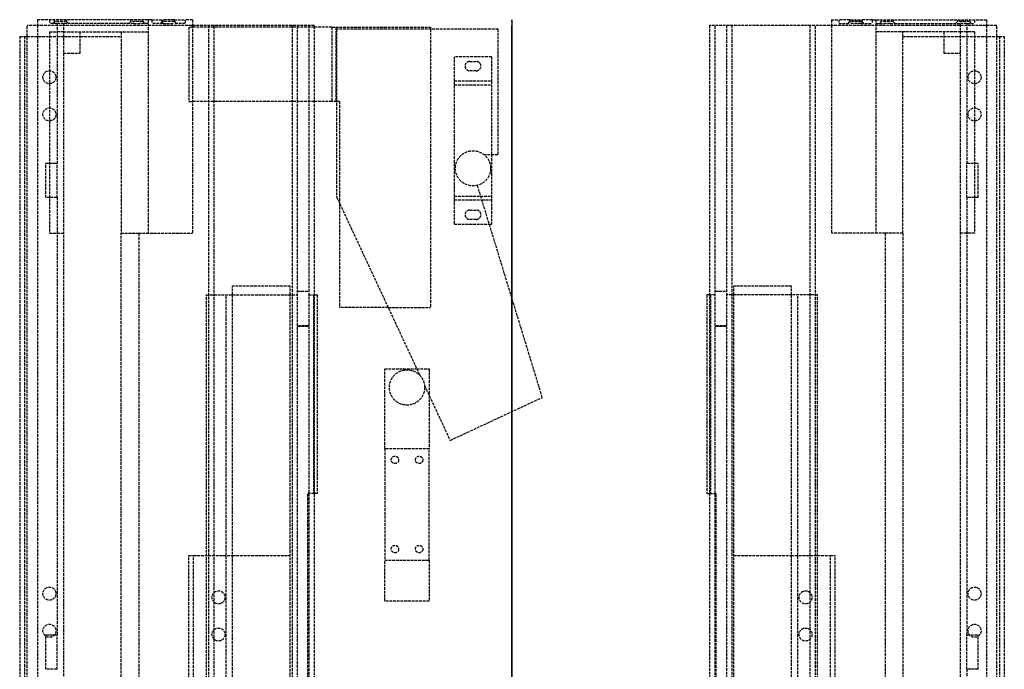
# Model space of a CAD drawing. Header units: millimetres. Extents: x -265 to 265, y 0 to 750.
# Tile 2 of 2: x -265 to 265, y 400 to 750. Entities that reach past the tile are written whole.
import ezdxf

# ---------------------------------------------------------------- set-up
doc = ezdxf.new("R2010")
doc.units = ezdxf.units.MM
doc.header["$LTSCALE"] = 10
doc.linetypes.add('ALLCAD_Strich', pattern=[0.2, 0.15, -0.05])
doc.layers.add('BESCH_KONT_sich_schn_grun_2d', color=10, linetype='Continuous')
doc.layers.add('BESCH_KONT_sich_schn_seit_2d', color=160, linetype='Continuous')

msp = doc.modelspace()

# ---------------------------------------------------------------- linework, layer by layer
at = {"layer": 'BESCH_KONT_sich_schn_grun_2d', "linetype": 'ALLCAD_Strich'}
for p, q in [((-193.9, 750), (-255.4, 750)), ((-255.4, 750), (-255.4, 746.9)), ((-248.9, 750), (-248.9, 748)), ((-244.9, 748), (-248.9, 748)), ((-246.25, 749), (-247.25, 748)), ((-246.25, 749), (-246.25, 750)), ((-239.75, 749), (-246.25, 749)), ((-244.9, 748), (-244.9, 672.74)), ((-241.4, 748), (-244.9, 748)), ((-203.57, 748), (-241.4, 748)), ((-241.4, 748), (-241.4, 148.2)), ((-239.75, 749), (-239.75, 750)), ((-239.75, 749), (-238.75, 748)), ((-205.25, 749), (-206.25, 748)), ((-205.25, 749), (-205.25, 750)), ((-198.75, 749), (-205.25, 749)), ((-203.57, 748), (-200.43, 748)), ((-195.9, 748), (-200.43, 748)), ((-198.75, 749), (-198.75, 750)), ((-198.75, 749), (-197.75, 748)), ((-195.9, 750), (-195.9, 635)), ((-193.9, 750), (-187.9, 750)), ((-193.9, 750), (-193.9, 748)), ((-187.9, 748), (-193.9, 748)), ((-188.25, 749), (-189.25, 748)), ((-188.25, 749), (-188.25, 750)), ((-181.75, 749), (-188.25, 749)), ((-181.9, 750), (-187.9, 750)), ((-187.9, 750), (-187.9, 748)), ((-187.9, 748), (-181.9, 748)), ((-181.9, 750), (-175.9, 750)), ((-181.9, 750), (-181.9, 748)), ((-175.9, 748), (-181.9, 748)), ((-181.75, 749), (-181.75, 750)), ((-181.75, 749), (-180.75, 748)), ((-171.9, 750), (-175.9, 750)), ((-175.9, 750), (-175.9, 748)), ((-171.9, 750), (-171.9, 746.9)), ((171.9, 750), (171.9, 746.9)), ((171.9, 750), (175.9, 750)), ((181.9, 750), (175.9, 750)), ((175.9, 750), (175.9, 748)), ((175.9, 748), (181.9, 748)), ((181.75, 749), (180.75, 748)), ((181.75, 750), (181.75, 749)), ((188.25, 749), (181.75, 749)), ((181.9, 750), (187.9, 750)), ((181.9, 750), (181.9, 748)), ((187.9, 748), (181.9, 748)), ((193.9, 750), (187.9, 750)), ((187.9, 750), (187.9, 748)), ((187.9, 748), (193.9, 748)), ((188.25, 750), (188.25, 749)), ((188.25, 749), (189.25, 748)), ((193.9, 750), (255.4, 750)), ((193.9, 750), (193.9, 748)), ((195.9, 750), (195.9, 635)), ((195.9, 748), (200.43, 748)), ((198.75, 749), (197.75, 748)), ((198.75, 750), (198.75, 749)), ((205.25, 749), (198.75, 749)), ((203.57, 748), (200.43, 748)), ((203.57, 748), (241.4, 748)), ((205.25, 750), (205.25, 749)), ((205.25, 749), (206.25, 748)), ((239.75, 749), (238.75, 748)), ((239.75, 750), (239.75, 749)), ((246.25, 749), (239.75, 749)), ((241.4, 148.2), (241.4, 748)), ((244.9, 748), (241.4, 748)), ((244.9, 748), (248.9, 748)), ((244.9, 748), (244.9, 672.74)), ((246.25, 750), (246.25, 749)), ((246.25, 749), (247.25, 748)), ((248.9, 750), (248.9, 748)), ((255.4, 750), (255.4, 746.9)), ((-261, 3.1), (-261, 746.9)), ((-106.4, 746.9), (-261, 746.9)), ((-255.4, 746.9), (-255.4, 148.2)), ((-248.9, 743.5), (-248.9, 635)), ((-248.9, 743.5), (-244.9, 743.5)), ((-241.4, 743.5), (-244.9, 743.5)), ((-241.4, 743.5), (-195.9, 743.5)), ((-232.4, 732), (-232.4, 743.5)), ((-210.4, 743.5), (-210.4, 635)), ((-171.9, 746), (-173.9, 746)), ((-173.9, 746), (-173.9, 706)), ((-171.9, 746.9), (-171.9, 635)), ((-106.4, 746), (-171.9, 746)), ((-163.4, 746.9), (-163.4, 3.1)), ((-160.4, 3.1), (-160.4, 746.9)), ((-118.4, 746.9), (-118.4, 3.1)), ((-115.4, 3.1), (-115.4, 746.9)), ((-109.4, 746.9), (-109.4, 3.1)), ((-106.4, 3.1), (-106.4, 746.9)), ((-96.9, 746), (-106.4, 746)), ((-96.9, 746), (-96.9, 706)), ((-96.9, 746), (-43.9, 746)), ((-94.9, 746), (-94.9, 706)), ((-7.4, 744.98), (-94.4, 744.98)), ((-94.4, 744.98), (-94.4, 654.56)), ((-43.9, 746), (-43.9, 744.98)), ((-43.9, 744.98), (-43.9, 595)), ((-7.4, 677.5), (-7.4, 744.98)), ((261, 746.9), (106.4, 746.9)), ((106.4, 746.9), (106.4, 3.1)), ((109.4, 3.1), (109.4, 746.9)), ((115.4, 746.9), (115.4, 3.1)), ((118.4, 746.9), (118.4, 3.1)), ((160.4, 746.9), (160.4, 3.1)), ((163.4, 3.1), (163.4, 746.9)), ((171.9, 746.9), (171.9, 635)), ((241.4, 743.5), (195.9, 743.5)), ((210.4, 635), (210.4, 743.5)), ((232.4, 743.5), (232.4, 732)), ((244.9, 743.5), (241.4, 743.5)), ((248.9, 743.5), (244.9, 743.5)), ((248.9, 743.5), (248.9, 635)), ((255.4, 746.9), (255.4, 148.2)), ((261, 3.1), (261, 746.9)), ((-265, 741), (-265, 288.5)), ((-265, 741), (-262.4, 741)), ((-262.4, 741), (-262.4, 288.5)), ((-262.4, 741), (-261, 741)), ((-261, 741), (-232.4, 741)), ((-232.4, 741), (-210.4, 741)), ((210.4, 741), (232.4, 741)), ((232.4, 741), (261, 741)), ((261, 741), (262.4, 741)), ((262.4, 741), (262.4, 288.5)), ((262.4, 741), (265, 741)), ((265, 741), (265, 288.5)), ((-241.4, 732), (-232.4, 732)), ((232.4, 732), (241.4, 732)), ((-11, 730), (-31, 730)), ((-31, 717), (-31, 730)), ((-22.75, 727.5), (-19.25, 727.5)), ((-11, 730), (-11, 717)), ((-19.25, 722.5), (-22.75, 722.5)), ((-31, 717), (-11, 717)), ((-31, 653), (-31, 717)), ((-11, 717), (-11, 677.5)), ((-31, 715), (-11, 715)), ((-173.9, 706), (-171.9, 706)), ((-106.4, 706), (-171.9, 706)), ((-96.9, 706), (-106.4, 706)), ((-94.4, 706), (-96.9, 706)), ((-92.9, 706), (-94.4, 706)), ((-92.9, 706), (-92.9, 651.34)), ((-15.21, 677.5), (-7.4, 677.5)), ((-11, 677.5), (-11, 653)), ((-250.9, 672.74), (-244.9, 672.74)), ((-250.9, 654.26), (-250.9, 672.74)), ((-244.9, 654.26), (-244.9, 672.74)), ((244.9, 672.74), (250.9, 672.74)), ((244.9, 654.26), (244.9, 672.74)), ((250.9, 654.26), (250.9, 672.74)), ((16.32, 546.64), (-18.6, 660.83)), ((-244.9, 654.26), (-250.9, 654.26)), ((-244.9, 654.26), (-244.9, 418.74)), ((-94.4, 654.56), (-49.64, 558.58)), ((-31, 655), (-11, 655)), ((-31, 653), (-16.2, 653)), ((-31, 640), (-31, 653)), ((-16.2, 653), (-11, 653)), ((-11, 653), (-11, 640)), ((244.9, 654.26), (244.9, 418.74)), ((250.9, 654.26), (244.9, 654.26)), ((-92.9, 651.34), (-92.9, 595)), ((-22.75, 647.5), (-19.25, 647.5)), ((-19.25, 642.5), (-22.75, 642.5)), ((-31, 640), (-12.23, 640)), ((-12.23, 640), (-11, 640)), ((-248.9, 635), (-244.9, 635)), ((-244.9, 635), (-241.4, 635)), ((-210.4, 635), (-200.9, 635)), ((-210.4, 148.2), (-210.4, 635)), ((-200.9, 635), (-171.9, 635)), ((-200.9, 635), (-200.9, 255)), ((200.9, 635), (171.9, 635)), ((210.4, 635), (200.9, 635)), ((200.9, 635), (200.9, 255)), ((210.4, 635), (210.4, 148.2)), ((244.9, 635), (241.4, 635)), ((248.9, 635), (244.9, 635)), ((-119.4, 606.5), (-150.4, 606.5)), ((-150.4, 601.8), (-150.4, 606.5)), ((-119.4, 601.8), (-119.4, 606.5)), ((150.4, 606.5), (119.4, 606.5)), ((119.4, 601.8), (119.4, 606.5)), ((150.4, 601.8), (150.4, 606.5)), ((-164.4, 601.8), (-115.4, 601.8)), ((-164.4, 3.1), (-164.4, 601.8)), ((-153.9, 349.74), (-153.9, 601.8)), ((-150.4, 2), (-150.4, 601.8)), ((-119.4, 115), (-119.4, 601.8)), ((-115.4, 603.92), (-109.4, 603.92)), ((-109.4, 601.8), (-106.4, 601.8)), ((-106.9, 601.8), (-106.9, 495)), ((-106.4, 601.8), (-104.9, 601.8)), ((-104.9, 601.8), (-104.9, 495)), ((106.4, 601.8), (104.9, 601.8)), ((104.9, 601.8), (104.9, 495)), ((109.4, 601.8), (106.4, 601.8)), ((106.9, 601.8), (106.9, 495)), ((109.4, 603.92), (115.4, 603.92)), ((164.4, 601.8), (115.4, 601.8)), ((119.4, 115), (119.4, 601.8)), ((150.4, 2), (150.4, 601.8)), ((153.9, 349.74), (153.9, 601.8)), ((164.4, 3.1), (164.4, 601.8)), ((-66.63, 595), (-92.9, 595)), ((-66.63, 595), (-43.9, 595)), ((-109.4, 585.26), (-115.4, 585.26)), ((-115.4, 585.08), (-109.4, 585.08)), ((115.4, 585.26), (109.4, 585.26)), ((109.4, 585.08), (115.4, 585.08)), ((-68.5, 562), (-51.24, 562)), ((-68.5, 519), (-68.5, 562)), ((-51.24, 562), (-44.5, 562)), ((-44.5, 562), (-44.5, 547.55)), ((-47.06, 553.03), (-33.29, 523.5)), ((-44.5, 547.55), (-44.5, 519)), ((-33.29, 523.5), (16.32, 546.64)), ((-44.5, 519), (-68.5, 519)), ((-68.5, 519), (-68.5, 459)), ((-44.5, 459), (-44.5, 519)), ((-106.4, 495), (-109.9, 495)), ((-109.9, 115), (-109.9, 495)), ((-104.9, 495), (-106.4, 495)), ((104.9, 495), (106.4, 495)), ((106.4, 495), (109.9, 495)), ((109.9, 155), (109.9, 495)), ((-174, 9), (-174, 461.5)), ((-174, 461.5), (-171.4, 461.5)), ((-171.4, 461.5), (-150.4, 461.5)), ((-171.4, 9), (-171.4, 461.5)), ((-150.4, 461.5), (-119.4, 461.5)), ((119.4, 461.5), (150.4, 461.5)), ((150.4, 461.5), (171.4, 461.5)), ((171.4, 9), (171.4, 461.5)), ((171.4, 461.5), (174, 461.5)), ((174, 9), (174, 461.5)), ((-68.5, 459), (-44.5, 459)), ((-68.5, 437), (-68.5, 459)), ((-44.5, 459), (-44.5, 437)), ((-44.5, 437), (-68.5, 437)), ((-250.9, 418.74), (-244.9, 418.74)), ((-250.9, 400.26), (-250.9, 418.74)), ((-244.9, 400.26), (-244.9, 418.74)), ((244.9, 418.74), (250.9, 418.74)), ((244.9, 400.26), (244.9, 418.74)), ((250.9, 400.26), (250.9, 418.74)), ((-244.9, 400.26), (-250.9, 400.26)), ((244.9, 400.26), (244.9, 148.2)), ((250.9, 400.26), (244.9, 400.26))]:
    msp.add_line(p, q, dxfattribs=at)
for centre, radius in [((-249, 719), 3.5), ((249, 719), 3.5), ((-249, 699), 3.5), ((249, 699), 3.5), ((-21, 670), 9.47), ((-56.5, 552), 9.5), ((-63, 513), 2), ((-50, 513), 2), ((-63, 465), 2), ((-50, 465), 2), ((-249, 441), 3.5), ((-158, 439), 3.5), ((158, 439), 3.5), ((249, 441), 3.5), ((-249, 421), 3.5), ((249, 421), 3.5), ((-158, 419), 3.5), ((158, 419), 3.5)]:
    msp.add_circle(centre, radius, dxfattribs=at)
for centre, start, end in [((-22.75, 725), 90, 270), ((-19.25, 725), 270, 90), ((-22.75, 645), 90, 270), ((-19.25, 645), 270, 90)]:
    msp.add_arc(centre, 2.5, start, end, dxfattribs=at)
at = {"layer": 'BESCH_KONT_sich_schn_seit_2d', "linetype": 'ALLCAD_Strich'}
for p, q in [((0, 750, 14.95), (0, 750, 4.95)), ((0, 750, 29.95), (0, 750, 14.95)), ((0, 750, 76.95), (0, 750, 29.95)), ((0, 750, 76.95), (0, 750, 82.95)), ((0, 750, 14.95), (0, 741, 14.95)), ((0, 750, 29.95), (0, 148.2, 29.95)), ((0, 750, 4.95), (0, 748, 4.95)), ((0, 750, 82.95), (0, 748, 82.95)), ((0, 750, 76.95), (0, 748, 76.95)), ((0, 750, 15.95), (0, 635, 15.95)), ((0, 749, 7.75), (0, 750, 7.75)), ((0, 749, 14.25), (0, 750, 14.25)), ((0, 749, 36.75), (0, 750, 36.75)), ((0, 749, 43.25), (0, 750, 43.25)), ((0, 749, 73.75), (0, 750, 73.75)), ((0, 749, 80.25), (0, 750, 80.25)), ((0, 749, 14.25), (0, 749, 7.75)), ((0, 749, 43.25), (0, 749, 38.7)), ((0, 749, 38.7), (0, 749, 36.75)), ((0, 749, 80.25), (0, 749, 73.75)), ((0, 749, 14.25), (0, 748, 15.25)), ((0, 749, 7.75), (0, 748, 6.75)), ((0, 749, 43.25), (0, 748, 44.25)), ((0, 749, 36.75), (0, 748, 35.75)), ((0, 749, 80.25), (0, 748, 81.25)), ((0, 749, 73.75), (0, 748, 72.75)), ((0, 748, 4.95), (0, 748, 14.95)), ((0, 748, 82.95), (0, 748, 76.95)), ((0, 748, 29.95), (0, 748, 76.95)), ((0, 748, 27.95), (0, 748, 14.95)), ((0, 748, 27.95), (0, 148.2, 27.95)), ((0, 746.9, 37.5), (0, 3.1, 37.5)), ((0, 746.9, 36.15), (0, 746.9, 37.5)), ((0, 746.9, 36.15), (0, 668.36, 36.15)), ((0, 746.9, 36.15), (0, 746.9, 34.65)), ((0, 3.1, 38.5), (0, 746.9, 38.5)), ((0, 746.9, 38.5), (0, 746.9, 37.5)), ((0, 670.25, 34.65), (0, 746.9, 34.65)), ((0, 746, 1.45), (0, 746, 14.95)), ((0, 746, 1.45), (0, 741, 1.45)), ((0, 706, 3.45), (0, 746, 3.45)), ((0, 746, 15.95), (0, 746, 29.95)), ((0, 746, 14.95), (0, 746, 15.95)), ((0, 744.98, 29.95), (0, 744.98, 34.65)), ((0, 744.98, 27.95), (0, 744.98, 24.95)), ((0, 595, 24.95), (0, 744.98, 24.95)), ((0, 744.98, 29.95), (0, 744.98, 27.95)), ((0, 744.98, 34.95), (0, 654.56, 34.95)), ((0, 744.98, 34.65), (0, 744.98, 34.95)), ((0, 743.5, 14.95), (0, 743.5, 4.95)), ((0, 743.5, 4.95), (0, 741, 4.95)), ((0, 743.5, 3.5), (0, 743.5, 4.95)), ((0, 741, 3.5), (0, 743.5, 3.5)), ((0, 741, 15.6), (0, 288.5, 15.6)), ((0, 741), (0, 741, 15.6)), ((0, 741), (0, 288.5)), ((0, 741, 4.95), (0, 635, 4.95)), ((0, 741, 3.5), (0, 288.5, 3.5)), ((0, 741, 14.95), (0, 288.5, 14.95)), ((0, 741, 1.45), (0, 706, 1.45)), ((0, 732, 3.5), (0, 732, 4.95)), ((0, 717, 2), (0, 730, 2)), ((0, 730, 2), (0, 730)), ((0, 727.5, 2), (0, 727.5)), ((0, 722.5, 3.5), (0, 722.5)), ((0, 717, 20.5), (0, 717, 2)), ((0, 653, 20.5), (0, 717, 20.5)), ((0, 715.5, 3.5), (0, 715.5)), ((0, 655, 18.5), (0, 715, 18.5)), ((0, 715), (0, 715, 18.5)), ((0, 706, 29.95), (0, 706, 15.95)), ((0, 706, 15.95), (0, 706, 1.45)), ((0, 702.5, 3.5), (0, 702.5)), ((0, 695.5, 3.5), (0, 695.5)), ((0, 679.47, 36.25), (0, 670, 36.25)), ((0, 679.47, 20.5), (0, 679.47, 24.95)), ((0, 679.47, 34.95), (0, 679.47, 36.25)), ((0, 677.5, 24.95), (0, 677.5, 34.95)), ((0, 656.75, 34.65), (0, 670.25, 34.65)), ((0, 670, 36.25), (0, 660.52, 36.25)), ((0, 668.36, 36.15), (0, 658.64, 36.15)), ((0, 660.83, 34.95), (0, 660.83, 24.95)), ((0, 660.52, 20.5), (0, 660.52, 24.95)), ((0, 660.52, 34.95), (0, 660.52, 36.25)), ((0, 658.64, 36.15), (0, 414.36, 36.15)), ((0, 416.25, 34.65), (0, 656.75, 34.65)), ((0, 655, 18.5), (0, 655)), ((0, 654.56, 31.05), (0, 654.56, 34.65)), ((0, 654.56, 34.95), (0, 558.58, 34.95)), ((0, 654.56, 29.95), (0, 654.56, 31.05)), ((0, 654.56, 34.65), (0, 654.56, 34.95)), ((0, 653, 2), (0, 653, 20.5)), ((0, 640, 2), (0, 653, 2)), ((0, 647.5, 2), (0, 647.5)), ((0, 642.5, 2), (0, 642.5)), ((0, 640), (0, 640, 2)), ((0, 635, 14.95), (0, 635, 27.95)), ((0, 635, 27.95), (0, 635, 29.95)), ((0, 635, 4.95), (0, 635, 14.95)), ((0, 606.5, 27.95), (0, 606.5, 3.5)), ((0, 601.8, 14.95), (0, 601.8, 29.95)), ((0, 495, 15.95), (0, 601.8, 15.95)), ((0, 595, 27.95), (0, 595, 24.95)), ((0, 558.58, 24.95), (0, 595, 24.95)), ((0, 595, 29.95), (0, 595, 27.95)), ((0, 562, 23), (0, 562, 21)), ((0, 437, 21), (0, 562, 21)), ((0, 519, 23), (0, 562, 23)), ((0, 561.5, 34.65), (0, 561.5, 29.95)), ((0, 561.5, 38.5), (0, 561.5, 34.65)), ((0, 561.5, 29.95), (0, 561.5, 23)), ((0, 558.58, 24.95), (0, 553.03, 24.95)), ((0, 558.58, 34.95), (0, 558.58, 24.95)), ((0, 553.03, 34.95), (0, 558.58, 34.95)), ((0, 523.5, 24.95), (0, 553.03, 24.95)), ((0, 553.03, 24.95), (0, 553.03, 34.95)), ((0, 553.03, 34.95), (0, 523.5, 34.95)), ((0, 546.64, 34.95), (0, 546.64, 24.95)), ((0, 542.5, 34.65), (0, 542.5, 29.95)), ((0, 542.5, 38.5), (0, 542.5, 34.65)), ((0, 542.5, 29.95), (0, 542.5, 23)), ((0, 523.5, 29.95), (0, 523.5, 34.65)), ((0, 523.5, 24.95), (0, 523.5, 29.95)), ((0, 523.5, 34.65), (0, 523.5, 34.95)), ((0, 519, 34.65), (0, 519, 29.95)), ((0, 519, 38.5), (0, 519, 34.65)), ((0, 519, 29.95), (0, 519, 23)), ((0, 515, 38.5), (0, 515, 21)), ((0, 511, 38.5), (0, 511, 21)), ((0, 495, 27.95), (0, 495, 15.95)), ((0, 495, 29.95), (0, 495, 27.95)), ((0, 467, 38.5), (0, 467, 21)), ((0, 463, 38.5), (0, 463, 21)), ((0, 461.5), (0, 461.5, 15.6)), ((0, 437, 30), (0, 459, 30)), ((0, 459, 34.65), (0, 459, 30)), ((0, 459, 38.5), (0, 459, 34.65)), ((0, 444.5, 3.5), (0, 444.5)), ((0, 442.5, 3.5), (0, 442.5)), ((0, 437.5, 3.5), (0, 437.5)), ((0, 437, 29.95), (0, 437, 30)), ((0, 437, 21), (0, 437, 29.95)), ((0, 435.5, 3.5), (0, 435.5)), ((0, 424.5, 3.5), (0, 424.5)), ((0, 422.5, 3.5), (0, 422.5)), ((0, 417.5, 3.5), (0, 417.5)), ((0, 402.75, 34.65), (0, 416.25, 34.65)), ((0, 415.5, 3.5), (0, 415.5)), ((0, 414.36, 36.15), (0, 404.64, 36.15)), ((0, 404.64, 36.15), (0, 160.36, 36.15)), ((0, 162.25, 34.65), (0, 402.75, 34.65))]:
    msp.add_line(p, q, dxfattribs=at)
at = {"layer": 'BESCH_KONT_sich_schn_seit_2d', "linetype": 'ALLCAD_Strich', "extrusion": (1, 0, 0)}
for centre in [(663.5, 28.08), (409.5, 28.08)]:
    msp.add_arc(centre, 9.43, 11.4749, 168.5251, dxfattribs=at)
at = {"layer": 'BESCH_KONT_sich_schn_seit_2d', "linetype": 'ALLCAD_Strich', "extrusion": (-1, 0, 0)}
for radius, start, end in [(9.43, 168.5251, 359.2401), (9.42, 135.7642, 168.5251), (9.42, 44.2358, 135.7642), (9.42, 11.4749, 44.2358)]:
    msp.add_arc((-594.5, 28.08), radius, start, end, dxfattribs=at)

doc.saveas('drawing.dxf')
